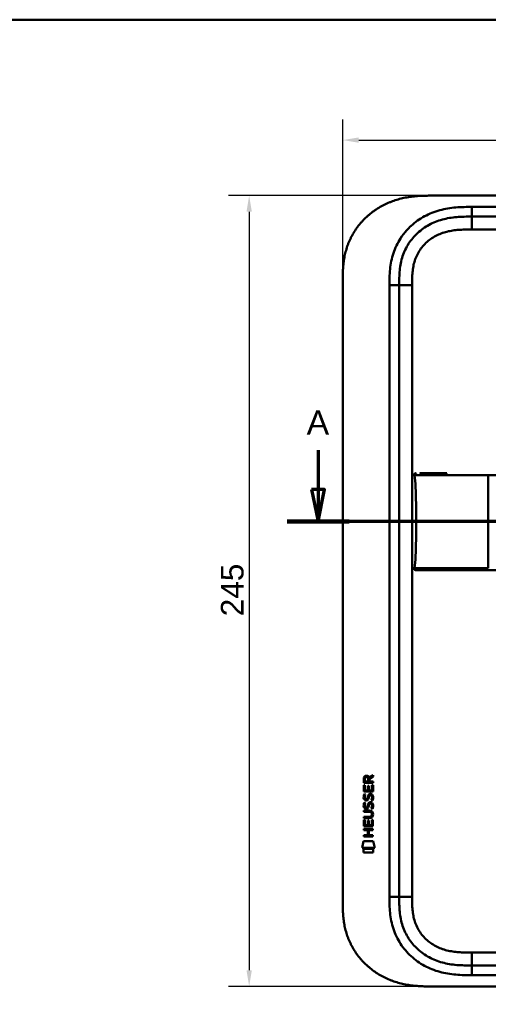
# Model space of a CAD drawing. Header units: millimetres. Extents: x 20 to 833, y 20 to 574.
# Tile 18 of 22: x 435 to 581, y 269 to 574. Entities that reach past the tile are written whole.
import ezdxf

# ---------------------------------------------------------------- set-up
doc = ezdxf.new("R2010")
doc.units = ezdxf.units.MM
doc.header["$LTSCALE"] = 2
for name, color, linetype, lineweight in [('Bemaßungen(DIN)', 7, 'Continuous', 25), ('Schnittansichtslinien(DIN)', 7, 'Continuous', 70), ('Sichtbare Kanten(DIN)', 7, 'Continuous', 50), ('Sichtbare tangentiale Kanten(DIN)', 7, 'Continuous', 50), ('Skizziergeometrie(DIN)', 7, 'Continuous', 50)]:
    doc.layers.add(name, color=color, linetype=linetype, lineweight=lineweight)
doc.styles.add('Aktuell-DINGroßer Text', font='arial.ttf')
doc.styles.add('STANDARD-DIN~0', font='arial.ttf')
doc.dimstyles.new('CAD-LAN', dxfattribs={"dimscale": 2, "dimtxt": 3.5, "dimasz": 2.5, "dimexe": 3.175, "dimexo": 0, "dimgap": 0.8, "dimtad": 1, "dimrnd": 1e-08, "dimtxsty": 'STANDARD-DIN~0', "dimcen": 0.09, "dimdle": 10, "dimclrd": 250, "dimclre": 250, "dimclrt": 250, "dimadec": 0, "dimazin": 2, "dimtfac": 1, "dimtmove": 0, "dimatfit": 3, "dimfxl": 1, "dimtolj": 1, "dimtzin": 0, "dimlwd": 25, "dimlwe": 25, "dimarcsym": 0})

# ---------------------------------------------------------------- blocks, each defined once
blk = doc.blocks.new('Ränder Standardrahmen')
at = {"layer": 'Skizziergeometrie(DIN)', "flags": 128}
blk.add_lwpolyline([(10, 10), (10, 287), (410, 287), (410, 10), (10, 10)], dxfattribs=at)
blk = doc.blocks.new('*D20')
at = {"layer": 'Bemaßungen(DIN)', "color": 250, "linetype": 'Continuous', "lineweight": 25, "true_color": 0x3f3f3f, "transparency": 16777216}
for p, q in [((562.47, 519.48), (500.12, 519.48)), ((506.47, 514.48), (506.47, 279.48)), ((562.47, 274.48), (500.12, 274.48))]:
    blk.add_line(p, q, dxfattribs=at)
at = {"layer": 'Bemaßungen(DIN)', "color": 250, "linetype": 'Continuous', "true_color": 0x3f3f3f, "transparency": 16777216}
for points in [[(505.64, 514.48), (507.3, 514.48), (506.47, 519.48)], [(505.64, 279.48), (507.3, 279.48), (506.47, 274.48)]]:
    blk.add_solid(points, dxfattribs=at)
at = {"layer": 'Defpoints', "color": 0, "linetype": 'Continuous', "transparency": 16777216}
for p in [(562.47, 519.48), (506.47, 274.48), (562.47, 274.48)]:
    blk.add_point(p, dxfattribs=at)
at = {"layer": 'Bemaßungen(DIN)', "color": 250, "linetype": 'Continuous', "lineweight": 25, "true_color": 0x3f3f3f, "transparency": 16777216, "insert": (497.72, 389.16), "char_height": 7, "attachment_point": 1, "rotation": 90, "style": 'STANDARD-DIN~0'}
blk.add_mtext('\\A1;245', dxfattribs=at)
blk = doc.blocks.new('*D21')
at = {"layer": 'Bemaßungen(DIN)', "color": 250, "linetype": 'Continuous', "lineweight": 25, "true_color": 0x3f3f3f, "transparency": 16777216}
for p, q in [((535.43, 492.7), (535.43, 543.05)), ((749.43, 492.7), (749.43, 543.05)), ((540.43, 536.7), (744.43, 536.7))]:
    blk.add_line(p, q, dxfattribs=at)
at = {"layer": 'Bemaßungen(DIN)', "color": 250, "linetype": 'Continuous', "true_color": 0x3f3f3f, "transparency": 16777216}
for points in [[(540.43, 537.53), (540.43, 535.87), (535.43, 536.7)], [(744.43, 537.53), (744.43, 535.87), (749.43, 536.7)]]:
    blk.add_solid(points, dxfattribs=at)
at = {"layer": 'Defpoints', "color": 0, "linetype": 'Continuous', "transparency": 16777216}
for p in [(749.43, 536.7), (535.43, 492.7), (749.43, 492.7)]:
    blk.add_point(p, dxfattribs=at)
at = {"layer": 'Bemaßungen(DIN)', "color": 250, "linetype": 'Continuous', "lineweight": 25, "true_color": 0x3f3f3f, "transparency": 16777216, "insert": (634.65, 545.33), "char_height": 7, "attachment_point": 1, "style": 'STANDARD-DIN~0'}
blk.add_mtext('\\A1;214', dxfattribs=at)
blk = doc.blocks.new('2DTransSchnitt0')
at = {"layer": 'Schnittansichtslinien(DIN)', "linetype": 'Continuous'}
for p, q in [((263.9, 220.33), (263.9, 214.24)), ((385.49, 220.33), (385.49, 214.24)), ((262.9, 214.24), (263.9, 209.24)), ((264.9, 214.24), (262.9, 214.24)), ((263.9, 214.24), (263.9, 209.24)), ((263.9, 209.24), (264.9, 214.24)), ((384.49, 214.24), (385.49, 209.24)), ((386.49, 214.24), (384.49, 214.24)), ((385.49, 214.24), (385.49, 209.24)), ((385.49, 209.24), (386.49, 214.24)), ((390.29, 209.24), (259.1, 209.24))]:
    blk.add_line(p, q, dxfattribs=at)
at = {"layer": 'Schnittansichtslinien(DIN)', "linetype": 'Continuous', "lineweight": 140}
for p, q in [((268.7, 209.24), (259.1, 209.24)), ((390.29, 209.24), (380.69, 209.24))]:
    blk.add_line(p, q, dxfattribs=at)
at = {"layer": 'Schnittansichtslinien(DIN)', "linetype": 'Continuous', "flags": 128}
for points in [[(262.9, 214.24), (263.9, 209.24), (264.9, 214.24), (262.9, 214.24)], [(384.49, 214.24), (385.49, 209.24), (386.49, 214.24), (384.49, 214.24)]]:
    blk.add_lwpolyline(points, dxfattribs=at)
at = {"layer": 'Schnittansichtslinien(DIN)'}
for points in [[(262.9, 214.24), (263.9, 209.24), (264.9, 214.24), (262.9, 214.24)], [(384.49, 214.24), (385.49, 209.24), (386.49, 214.24), (384.49, 214.24)]]:
    blk.add_solid(points, dxfattribs=at)
at = {"layer": 'Schnittansichtslinien(DIN)', "char_height": 3.73, "attachment_point": 7, "style": 'Aktuell-DINGroßer Text'}
for insert in [(262.14, 222.74), (383.74, 222.74)]:
    blk.add_mtext('A', dxfattribs=dict(at, insert=insert))

msp = doc.modelspace()

# ---------------------------------------------------------------- linework, layer by layer
at = {"layer": 'Sichtbare Kanten(DIN)'}
for p, q in [((721.394, 519.483), (562.471, 519.483)), ((720.394, 512.983), (575.471, 512.983)), ((535.432, 301.267), (535.432, 492.699)), ((552.932, 491.699), (552.932, 302.267)), ((541.966, 337.557), (541.969, 338.87)), ((542.317, 338.826), (542.316, 337.938)), ((543.334, 337.937), (543.335, 338.825)), ((543.631, 339.186), (544.827, 339.976)), ((544.826, 339.542), (543.684, 338.787)), ((543.684, 338.787), (543.684, 337.937)), ((544.827, 339.976), (544.826, 339.542)), ((541.964, 334.826), (541.966, 336.831)), ((544.825, 337.554), (541.966, 337.557)), ((541.966, 336.831), (542.314, 336.83)), ((542.314, 336.83), (542.313, 335.203)), ((542.316, 337.938), (543.334, 337.937)), ((543.207, 335.202), (543.209, 336.649)), ((543.209, 336.649), (543.557, 336.649)), ((543.557, 336.649), (543.556, 335.202)), ((543.684, 337.937), (544.825, 337.936)), ((544.475, 335.201), (544.476, 336.848)), ((544.476, 336.848), (544.824, 336.848)), ((544.824, 336.848), (544.823, 334.824)), ((544.825, 337.936), (544.825, 337.554)), ((544.823, 334.824), (541.964, 334.826)), ((542.136, 334.053), (542.475, 333.952)), ((542.313, 335.203), (543.207, 335.202)), ((542.332, 332.721), (542.34, 332.704)), ((543.016, 332.623), (543.027, 332.64)), ((543.556, 335.202), (544.475, 335.201)), ((544.064, 333.749), (544.053, 333.749)), ((542.134, 331.506), (542.473, 331.406)), ((542.33, 330.174), (542.338, 330.157)), ((543.014, 330.077), (543.025, 330.094)), ((544.062, 331.203), (544.051, 331.203)), ((541.958, 327.041), (543.628, 327.04)), ((541.958, 326.664), (541.958, 327.041)), ((543.603, 326.663), (541.958, 326.664)), ((541.959, 328.976), (543.605, 328.975)), ((541.959, 328.599), (541.959, 328.976)), ((543.629, 328.598), (541.959, 328.599)), ((544.509, 327.812), (544.509, 327.822)), ((541.956, 324.089), (541.957, 326.093)), ((544.814, 324.086), (541.956, 324.089)), ((541.957, 326.093), (542.306, 326.093)), ((542.306, 326.093), (542.304, 324.466)), ((542.304, 324.466), (543.199, 324.465)), ((543.199, 324.465), (543.2, 325.912)), ((543.2, 325.912), (543.549, 325.911)), ((543.549, 325.911), (543.547, 324.465)), ((543.547, 324.465), (544.466, 324.464)), ((544.466, 324.464), (544.467, 326.111)), ((544.467, 326.111), (544.816, 326.111)), ((544.816, 326.111), (544.814, 324.086)), ((541.952, 320.984), (541.952, 321.361)), ((541.952, 321.361), (543.195, 321.36)), ((544.81, 320.981), (541.952, 320.984)), ((541.953, 322.918), (541.954, 323.295)), ((543.196, 322.917), (541.953, 322.918)), ((541.954, 323.295), (544.812, 323.293)), ((543.195, 321.36), (543.196, 322.917)), ((543.553, 322.917), (543.552, 321.359)), ((543.552, 321.359), (544.811, 321.358)), ((544.812, 322.916), (543.553, 322.917)), ((544.811, 321.358), (544.81, 320.981)), ((544.812, 323.293), (544.812, 322.916)), ((541.421, 317.406), (541.88, 319.539)), ((545.336, 317.403), (541.421, 317.406)), ((541.88, 319.539), (544.886, 319.537)), ((544.886, 319.537), (545.336, 317.403)), ((541.879, 315.979), (541.88, 317.121)), ((544.876, 315.976), (541.879, 315.979)), ((541.88, 317.121), (544.877, 317.118)), ((544.877, 317.118), (544.876, 315.976)), ((575.471, 280.983), (720.394, 280.983)), ((562.471, 274.483), (721.394, 274.483))]:
    msp.add_line(p, q, dxfattribs=at)
for centre, major_axis, ratio, start_param, end_param in [((543.496, 338.053), (-0.976, 1.274), 0.5180415, 5.9043613, 6.8771057), ((542.103, 337.973), (1.242, 1.64), 0.5994938, 5.878165, 6.7089725), ((543.598, 335.832), (1.103, 3.296), 0.2312948, 2.8124619, 2.8734213), ((543.078, 333.515), (0.574, 1.004), 0.5438409, 2.7534304, 3.2137241), ((542.958, 332.648), (0.098, 0.139), 0.3641716, 4.4844927, 4.7925708), ((543.405, 332.063), (0.839, 1.642), 0.4591024, 5.9761877, 6.4975755), ((543.682, 333.532), (1.192, 3.54), 0.2215161, 2.8263053, 2.8854462), ((543.083, 330.977), (0.583, 1.012), 0.541605, 2.7569093, 3.2147406), ((542.956, 330.101), (0.098, 0.139), 0.3641716, 4.4844927, 4.7925708), ((543.404, 329.518), (0.838, 1.64), 0.4594521, 5.9760112, 6.497704), ((539.788, 331.345), (4.808, -4.323), 0.3742014, 5.888113, 6.6064523), ((539.784, 324.301), (4.814, 4.313), 0.3742661, 5.9599282, 6.6783921), ((521.076, 347.649), (23.266, -20.361), 0.1371339, 6.127502, 6.402435)]:
    msp.add_ellipse(centre, major_axis=major_axis, ratio=ratio, start_param=start_param, end_param=end_param, dxfattribs=at)
for points, knots in [([(562.471, 519.483), (561.885, 519.481), (560.707, 519.467), (559.218, 519.404), (557.72, 519.289), (556.517, 519.151), (555.013, 518.909), (553.812, 518.657), (552.322, 518.262), (551.143, 517.881), (549.692, 517.32), (548.554, 516.804), (547.169, 516.075), (546.095, 515.427), (544.802, 514.537), (543.813, 513.765), (542.639, 512.729), (541.754, 511.846), (540.721, 510.681), (539.958, 509.704), (539.086, 508.435), (538.457, 507.383), (537.758, 506.033), (537.271, 504.927), (536.75, 503.523), (536.405, 502.384), (536.056, 500.95), (535.842, 499.798), (535.646, 498.359), (535.543, 497.21), (535.466, 495.784), (535.433, 494.37), (535.432, 493.253), (535.432, 492.699)], [0.00000689, 0.00000689, 0.00000689, 0.00000689, 0.0407043, 0.08140172, 0.10175042, 0.14244784, 0.16279654, 0.20349396, 0.22384266, 0.26454008, 0.28488878, 0.3255862, 0.3459349, 0.38663232, 0.40698102, 0.44767844, 0.46802714, 0.50872456, 0.52907326, 0.56977068, 0.59011938, 0.6308168, 0.6511655, 0.69186291, 0.71221162, 0.75290903, 0.77325774, 0.81395515, 0.83430386, 0.87500127, 0.89534998, 0.93604739, 0.97674481, 0.97674481, 0.97674481, 0.97674481]), ([(575.471, 512.983), (574.665, 512.983), (573.069, 512.982), (570.732, 512.875), (568.467, 512.598), (565.549, 511.961), (562.115, 510.598), (558.531, 508.056), (555.701, 504.713), (554.142, 501.435), (553.394, 498.606), (553.064, 496.389), (552.934, 494.082), (552.932, 492.499), (552.932, 491.699)], [59.6158828, 59.6158828, 59.6158828, 59.6158828, 59.8593849, 60.1028861, 60.3463874, 60.5898887, 61.0768912, 61.5638938, 62.0508963, 62.5378989, 62.7814001, 63.0249014, 63.2684027, 63.5119054, 63.5119054, 63.5119054, 63.5119054]), ([(557.66, 432.86), (557.644, 432.963), (557.625, 433.067), (557.64, 433.197), (557.645, 433.223), (557.659, 433.269), (557.668, 433.289), (557.689, 433.325), (557.702, 433.342), (557.73, 433.373), (557.747, 433.386), (557.799, 433.421), (557.839, 433.437), (557.92, 433.458), (557.962, 433.463), (558.022, 433.468), (558.041, 433.469), (558.074, 433.47), (558.088, 433.47), (558.107, 433.471), (558.112, 433.471), (558.121, 433.471), (558.126, 433.471), (558.133, 433.471), (558.136, 433.471), (558.148, 433.471), (558.152, 433.471), (558.161, 433.471), (558.163, 433.471), (558.169, 433.471), (558.171, 433.471), (558.174, 433.471), (558.175, 433.471), (558.176, 433.471), (558.176, 433.471), (558.177, 433.471), (558.177, 433.471), (558.177, 433.471), (558.177, 433.471), (558.177, 433.471)], [0, 0, 0, 0, 0.0311277, 0.0311277, 0.03911556, 0.03911556, 0.04551701, 0.04551701, 0.05176502, 0.05176502, 0.05801202, 0.05801202, 0.07063282, 0.07063282, 0.08310355, 0.08310355, 0.08876398, 0.08876398, 0.09302208, 0.09302208, 0.0945824, 0.0945824, 0.09615429, 0.09615429, 0.09772199, 0.09772199, 0.10409523, 0.10409523, 0.11652864, 0.11652864, 0.13514677, 0.13514677, 0.13863752, 0.13863752, 0.14018957, 0.14018957, 0.14028665, 0.14028665, 0.14033603, 0.14033603, 0.14033603, 0.14033603]), ([(558.067, 433.47), (558.094, 433.471), (558.12, 433.472), (558.167, 433.472), (558.188, 433.472), (558.214, 433.472), (558.22, 433.472), (558.226, 433.472), (558.226, 433.472), (558.227, 433.472), (558.227, 433.472), (558.227, 433.472)], [0.159826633, 0.159826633, 0.159826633, 0.159826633, 0.167747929, 0.167747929, 0.174016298, 0.174016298, 0.175896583, 0.175896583, 0.175984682, 0.175984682, 0.176039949, 0.176039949, 0.176039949, 0.176039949]), ([(558.162, 433.471), (558.166, 433.471), (558.17, 433.471), (558.187, 433.471), (558.201, 433.471), (558.215, 433.471), (558.215, 433.471), (558.215, 433.471), (558.215, 433.471), (558.216, 433.471), (558.216, 433.471), (558.216, 433.471)], [0.1063680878, 0.1063680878, 0.1063680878, 0.1063680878, 0.1076624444, 0.1076624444, 0.1118780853, 0.1118780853, 0.1119328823, 0.1119328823, 0.111953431, 0.111953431, 0.1119649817, 0.1119649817, 0.1119649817, 0.1119649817]), ([(558.169, 433.471), (558.175, 433.471), (558.181, 433.471), (558.191, 433.471), (558.193, 433.471), (558.199, 433.471), (558.201, 433.471), (558.205, 433.471), (558.207, 433.471), (558.208, 433.471), (558.208, 433.471), (558.209, 433.471), (558.209, 433.471), (558.209, 433.471), (558.209, 433.471), (558.209, 433.471)], [0.0954974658, 0.0954974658, 0.0954974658, 0.0954974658, 0.0980683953, 0.0980683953, 0.0989366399, 0.0989366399, 0.0997885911, 0.0997885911, 0.1001419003, 0.1001419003, 0.1002300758, 0.1002300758, 0.1002741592, 0.1002741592, 0.1002851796, 0.1002851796, 0.1002851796, 0.1002851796]), ([(559.35, 433.471), (559.35, 433.471), (559.35, 433.471), (559.35, 433.471), (559.35, 433.471), (559.35, 433.471), (559.35, 433.471), (559.351, 433.471), (559.351, 433.471), (559.352, 433.471), (559.353, 433.471), (559.356, 433.471), (559.358, 433.471), (559.377, 433.471), (559.396, 433.471), (559.439, 433.471), (559.464, 433.471), (559.559, 433.471), (559.631, 433.471), (559.807, 433.471), (559.914, 433.471), (560.065, 433.471), (560.104, 433.471), (560.241, 433.471), (560.343, 433.471), (560.49, 433.471), (560.531, 433.471), (560.588, 433.471), (560.603, 433.471), (560.619, 433.471), (560.62, 433.471), (560.62, 433.471), (560.62, 433.471), (560.62, 433.471)], [0, 0, 0, 0, 0.00002838, 0.00002838, 0.00008514, 0.00008514, 0.00019867, 0.00019867, 0.00065277, 0.00065277, 0.00156097, 0.00156097, 0.00328513, 0.00328513, 0.02167639, 0.02167639, 0.04619826, 0.04619826, 0.11159781, 0.11159781, 0.19880871, 0.19880871, 0.22787204, 0.22787204, 0.30054296, 0.30054296, 0.32778981, 0.32778981, 0.33800712, 0.33800712, 0.33824659, 0.33824659, 0.33826078, 0.33826078, 0.33826078, 0.33826078]), ([(560.62, 433.471), (561.135, 433.471), (561.594, 433.471), (562.164, 433.471), (562.164, 433.471), (562.164, 433.471), (562.164, 433.471), (562.164, 433.471), (562.165, 433.471), (562.165, 433.471), (562.166, 433.471), (562.183, 433.471), (562.199, 433.471), (562.236, 433.471), (562.257, 433.471), (562.336, 433.471), (562.393, 433.471), (562.607, 433.471), (562.768, 433.471), (562.987, 433.471), (563.043, 433.471), (564.23, 433.471), (565.582, 433.471), (567.225, 433.471), (567.405, 433.471), (567.621, 433.471), (567.655, 433.471), (567.692, 433.471), (567.696, 433.471), (567.699, 433.471), (567.699, 433.471), (567.7, 433.471), (567.7, 433.471), (567.7, 433.471), (567.7, 433.471), (567.7, 433.471), (567.7, 433.471), (567.7, 433.471)], [0, 0, 0, 0, 0.2888434, 0.2888434, 0.2888555, 0.2888555, 0.2889037, 0.2889037, 0.2890003, 0.2890003, 0.2893864, 0.2893864, 0.2972061, 0.2972061, 0.3076323, 0.3076323, 0.3354365, 0.3354365, 0.409599, 0.409599, 0.4343137, 0.4343137, 0.9352187, 0.9352187, 0.9962242, 0.9962242, 1.0076608, 1.0076608, 1.008733, 1.008733, 1.0088295, 1.0088295, 1.0088778, 1.0088778, 1.0089019, 1.0089019, 1.008914, 1.008914, 1.008914, 1.008914]), ([(558.198, 418.471), (558.198, 422.308), (558.154, 426.122), (558.004, 429.071), (557.927, 430.572), (557.82, 431.854), (557.664, 432.86)], [0, 0, 0, 0, 0.30889062, 0.30889062, 0.30889062, 0.46621578, 0.46621578, 0.46621578, 0.46621578]), ([(558.198, 418.471), (558.198, 414.634), (558.154, 410.82), (558.004, 407.871), (557.927, 406.369), (557.82, 405.088), (557.664, 404.081)], [0, 0, 0, 0, 0.30888536, 0.30888536, 0.30888536, 0.4662495, 0.4662495, 0.4662495, 0.4662495]), ([(558.177, 403.47), (558.177, 403.47), (558.177, 403.47), (558.176, 403.47), (558.176, 403.47), (558.176, 403.47), (558.175, 403.47), (558.175, 403.47), (558.174, 403.47), (558.171, 403.47), (558.169, 403.47), (558.164, 403.47), (558.163, 403.47), (558.157, 403.47), (558.154, 403.47), (558.142, 403.47), (558.138, 403.47), (558.131, 403.47), (558.129, 403.47), (558.123, 403.47), (558.12, 403.47), (558.11, 403.47), (558.102, 403.471), (558.079, 403.471), (558.064, 403.471), (557.987, 403.475), (557.925, 403.481), (557.836, 403.506), (557.807, 403.518), (557.753, 403.549), (557.728, 403.569), (557.688, 403.616), (557.672, 403.643), (557.649, 403.701), (557.642, 403.731), (557.634, 403.792), (557.633, 403.823), (557.635, 403.93), (557.648, 404.005), (557.66, 404.081)], [0, 0, 0, 0, 0.00028677, 0.00028677, 0.00085963, 0.00085963, 0.00200522, 0.00200522, 0.00429634, 0.00429634, 0.02262582, 0.02262582, 0.03179275, 0.03179275, 0.04109082, 0.04109082, 0.04341208, 0.04341208, 0.04456569, 0.04456569, 0.0457191, 0.0457191, 0.04803012, 0.04803012, 0.05262125, 0.05262125, 0.07113734, 0.07113734, 0.08037876, 0.08037876, 0.08967939, 0.08967939, 0.09896721, 0.09896721, 0.10819297, 0.10819297, 0.11738064, 0.11738064, 0.14030942, 0.14030942, 0.14030942, 0.14030942]), ([(558.215, 403.47), (558.215, 403.47), (558.215, 403.47), (558.213, 403.47), (558.21, 403.47), (558.204, 403.47), (558.201, 403.47), (558.191, 403.47), (558.185, 403.47), (558.173, 403.47), (558.167, 403.47), (558.162, 403.47)], [0, 0, 0, 0, 0.0000178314, 0.0000178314, 0.0007794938, 0.0007794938, 0.001825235, 0.001825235, 0.0037615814, 0.0037615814, 0.0056120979, 0.0056120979, 0.0056120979, 0.0056120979]), ([(558.227, 403.47), (558.227, 403.47), (558.227, 403.47), (558.227, 403.47), (558.227, 403.471), (558.228, 403.471), (558.227, 403.47), (558.227, 403.468), (558.226, 403.47), (558.226, 403.471), (558.225, 403.472), (558.225, 403.47), (558.224, 403.47), (558.224, 403.47), (558.223, 403.471), (558.222, 403.471), (558.221, 403.471), (558.221, 403.47), (558.221, 403.47), (558.22, 403.47), (558.22, 403.47), (558.219, 403.47), (558.218, 403.47), (558.217, 403.47), (558.216, 403.47), (558.215, 403.47), (558.214, 403.47), (558.213, 403.47), (558.212, 403.47), (558.211, 403.47), (558.21, 403.47), (558.209, 403.47), (558.207, 403.47), (558.206, 403.47), (558.205, 403.47), (558.204, 403.47), (558.203, 403.47), (558.202, 403.47), (558.2, 403.47), (558.199, 403.47), (558.198, 403.47), (558.197, 403.47), (558.195, 403.47), (558.194, 403.47), (558.193, 403.47), (558.192, 403.47), (558.19, 403.47), (558.189, 403.47), (558.188, 403.47), (558.187, 403.47), (558.185, 403.47), (558.184, 403.47), (558.183, 403.47), (558.181, 403.47), (558.18, 403.47), (558.165, 403.47), (558.165, 403.47), (559.015, 403.47), (559.607, 403.47), (560.655, 403.47), (562.165, 403.47), (563.182, 403.47), (564.396, 403.47), (565.759, 403.47)], [0, 0, 0, 0, 0.0025183, 0.0025183, 0.0025183, 0.0949441, 0.0949441, 0.0949441, 0.1873699, 0.1873699, 0.1873699, 0.2797957, 0.2797957, 0.2797957, 0.3722215, 0.3722215, 0.3722215, 0.4184344, 0.4184344, 0.4184344, 0.4646473, 0.4646473, 0.4646473, 0.5570732, 0.5570732, 0.5570732, 0.649499, 0.649499, 0.649499, 0.7419248, 0.7419248, 0.7419248, 0.8343506, 0.8343506, 0.8343506, 0.9267764, 0.9267764, 0.9267764, 1.0192022, 1.0192022, 1.0192022, 1.111628, 1.111628, 1.111628, 1.2040539, 1.2040539, 1.2040539, 1.2964797, 1.2964797, 1.2964797, 1.3889055, 1.3889055, 1.3889055, 1.4813313, 1.4813313, 1.4813313, 2.5715522, 2.5715522, 2.5715522, 3.3314242, 3.3314242, 3.3314242, 3.8432409, 3.8432409, 3.8432409, 3.8432409]), ([(558.209, 403.47), (558.209, 403.47), (558.209, 403.47), (558.209, 403.47), (558.208, 403.47), (558.208, 403.47), (558.208, 403.47), (558.207, 403.47), (558.206, 403.47), (558.201, 403.47), (558.197, 403.47), (558.186, 403.47), (558.179, 403.47), (558.172, 403.47), (558.171, 403.47), (558.169, 403.47)], [0, 0, 0, 0, 0.0000222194, 0.0000222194, 0.0000666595, 0.0000666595, 0.0001555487, 0.0001555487, 0.000333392, 0.000333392, 0.0016342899, 0.0016342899, 0.0041648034, 0.0041648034, 0.0047801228, 0.0047801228, 0.0047801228, 0.0047801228]), ([(558.202, 403.47), (558.202, 403.47), (558.202, 403.47), (558.202, 403.47), (558.201, 403.47), (558.201, 403.47), (558.2, 403.47), (558.199, 403.47), (558.198, 403.47), (558.195, 403.47), (558.194, 403.47), (558.191, 403.47), (558.189, 403.47), (558.185, 403.47), (558.183, 403.47), (558.18, 403.47), (558.178, 403.47), (558.177, 403.47)], [0, 0, 0, 0, 0.0000111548, 0.0000111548, 0.0000825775, 0.0000825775, 0.0002255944, 0.0002255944, 0.0005124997, 0.0005124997, 0.0010879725, 0.0010879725, 0.0016605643, 0.0016605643, 0.002791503, 0.002791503, 0.0035732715, 0.0035732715, 0.0035732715, 0.0035732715]), ([(567.7, 403.47), (567.7, 403.47), (567.7, 403.47), (567.696, 403.47), (567.692, 403.47), (567.679, 403.47), (567.671, 403.47), (567.641, 403.47), (567.62, 403.47), (567.543, 403.47), (567.486, 403.47), (567.131, 403.47), (566.837, 403.47), (566.355, 403.47), (566.165, 403.47), (565.915, 403.47), (565.853, 403.47), (565.782, 403.47), (565.772, 403.47), (565.759, 403.47), (565.755, 403.47), (565.751, 403.47), (565.751, 403.47), (565.751, 403.47)], [0, 0, 0, 0, 0.00002188, 0.00002188, 0.00142245, 0.00142245, 0.00422358, 0.00422358, 0.01131397, 0.01131397, 0.03022194, 0.03022194, 0.13111359, 0.13111359, 0.19835644, 0.19835644, 0.22076612, 0.22076612, 0.22426754, 0.22426754, 0.22566811, 0.22566811, 0.22568999, 0.22568999, 0.22568999, 0.22568999]), ([(567.704, 403.47), (568.133, 403.47), (568.574, 403.47), (569.024, 403.47), (571.555, 403.47), (574.296, 403.47), (577.037, 403.47), (579.286, 403.47), (581.557, 403.47), (583.827, 403.47), (593.931, 403.47), (604.08, 403.47), (614.203, 403.47), (631.111, 403.47), (648.037, 403.47), (664.95, 403.47), (673.406, 403.47), (681.866, 403.47), (690.323, 403.47), (694.552, 403.47), (698.779, 403.47), (703.009, 403.47), (705.673, 403.47), (708.35, 403.47), (710.996, 403.47), (712.551, 403.47), (714.084, 403.47), (715.631, 403.47), (715.993, 403.47), (716.35, 403.47), (716.723, 403.47)], [4.0756553, 4.0756553, 4.0756553, 4.0756553, 4.2235005, 4.2235005, 4.2235005, 5.0551855, 5.0551855, 5.0551855, 5.7376751, 5.7376751, 5.7376751, 8.7756456, 8.7756456, 8.7756456, 13.8502555, 13.8502555, 13.8502555, 16.3875605, 16.3875605, 16.3875605, 17.6562129, 17.6562129, 17.6562129, 18.4553381, 18.4553381, 18.4553381, 18.9248654, 18.9248654, 18.9248654, 19.0347624, 19.0347624, 19.0347624, 19.0347624]), ([(544.509, 327.822), (544.509, 327.869), (544.506, 327.916), (544.49, 328.051), (544.468, 328.139), (544.393, 328.289), (544.347, 328.351), (544.227, 328.456), (544.156, 328.497), (543.939, 328.58), (543.78, 328.597), (543.629, 328.598)], [0, 0, 0, 0, 0.01400423, 0.01400423, 0.0408947, 0.0408947, 0.06439039, 0.06439039, 0.08887549, 0.08887549, 0.13413559, 0.13413559, 0.13413559, 0.13413559]), ([(552.932, 302.267), (552.932, 301.467), (552.934, 299.883), (553.064, 297.577), (553.394, 295.36), (554.142, 292.532), (555.701, 289.253), (558.531, 285.91), (562.115, 283.368), (565.549, 282.005), (568.467, 281.368), (570.732, 281.091), (573.069, 280.984), (574.665, 280.983), (575.471, 280.983)], [0, 0, 0, 0, 0.2435013, 0.4870027, 0.730504, 0.9740054, 1.4610081, 1.9480107, 2.4350134, 2.9220161, 3.1655175, 3.4090188, 3.6525201, 3.8960223, 3.8960223, 3.8960223, 3.8960223]), ([(535.432, 301.267), (535.432, 300.713), (535.433, 299.597), (535.466, 298.182), (535.543, 296.756), (535.646, 295.608), (535.842, 294.168), (536.056, 293.016), (536.405, 291.582), (536.75, 290.444), (537.271, 289.039), (537.758, 287.933), (538.457, 286.583), (539.086, 285.532), (539.958, 284.262), (540.721, 283.285), (541.754, 282.121), (542.639, 281.238), (543.813, 280.201), (544.802, 279.429), (546.095, 278.539), (547.169, 277.891), (548.554, 277.162), (549.692, 276.646), (551.143, 276.086), (552.322, 275.704), (553.812, 275.31), (555.013, 275.057), (556.517, 274.816), (557.72, 274.677), (559.218, 274.562), (560.707, 274.499), (561.885, 274.485), (562.471, 274.483)], [0.02325842, 0.02325842, 0.02325842, 0.02325842, 0.06395557, 0.10465272, 0.12500129, 0.16569844, 0.18604701, 0.22674416, 0.24709273, 0.28778988, 0.30813845, 0.3488356, 0.36918417, 0.40988132, 0.43022989, 0.47092704, 0.49127561, 0.53197276, 0.55232133, 0.59301848, 0.61336705, 0.6540642, 0.67441277, 0.71510992, 0.73545849, 0.77615564, 0.79650421, 0.83720136, 0.85754993, 0.89824708, 0.91859565, 0.9592928, 0.99998994, 0.99998994, 0.99998994, 0.99998994])]:
    msp.add_open_spline(points, degree=3, knots=knots, dxfattribs=at)
msp.add_rational_spline([(557.664, 404.081), (557.664, 404.081), (557.663, 404.081), (557.663, 404.081), (557.661, 404.081), (557.66, 404.081), (557.66, 404.081)], [1, 1, 1, 1, 1.08010035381, 1.12345159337, 1.13005371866], degree=3, knots=[0, 0, 0, 0, 0.00567203, 0.00567203, 0.00567203, 0.11634103, 0.11634103, 0.11634103, 0.11634103], dxfattribs=at)
for points in [[(558.224, 403.47), (558.202, 403.47), (558.18, 403.47), (558.158, 403.47)], [(558.228, 403.47), (558.226, 403.47), (558.225, 403.47), (558.224, 403.47)], [(558.228, 403.47), (558.228, 403.47), (558.228, 403.47), (558.227, 403.47)], [(541.969, 338.87), (541.983, 339.312), (542.215, 339.774), (542.828, 339.773)], [(543.335, 338.825), (543.335, 339.098), (543.248, 339.424), (542.832, 339.424)], [(542.012, 332.574), (541.922, 332.815), (541.893, 333.048), (541.935, 333.376)], [(541.935, 333.376), (541.953, 333.516), (541.994, 333.722), (542.065, 333.896)], [(542.572, 332.113), (542.348, 332.146), (542.119, 332.292), (542.012, 332.574)], [(542.065, 333.896), (542.084, 333.945), (542.136, 334.052), (542.136, 334.053)], [(542.32, 333.488), (542.256, 333.235), (542.249, 333.011), (542.308, 332.795)], [(542.475, 333.952), (542.475, 333.952), (542.355, 333.626), (542.32, 333.488)], [(542.544, 332.491), (542.691, 332.431), (542.88, 332.467), (542.985, 332.581)], [(543.027, 332.64), (543.096, 332.75), (543.153, 332.913), (543.208, 333.158)], [(543.208, 333.158), (543.292, 333.526), (543.394, 333.737), (543.535, 333.905)], [(543.547, 333.008), (543.493, 332.768), (543.43, 332.603), (543.354, 332.465)], [(543.535, 333.905), (543.628, 334.015), (543.758, 334.088), (543.938, 334.112)], [(543.596, 333.207), (543.588, 333.176), (543.548, 333.01), (543.547, 333.008)], [(543.782, 333.632), (543.711, 333.543), (543.65, 333.405), (543.596, 333.207)], [(544.053, 333.749), (543.931, 333.75), (543.856, 333.717), (543.782, 333.632)], [(543.938, 334.112), (544.225, 334.15), (544.508, 334.05), (544.702, 333.733)], [(544.257, 332.167), (544.257, 332.167), (544.411, 332.421), (544.47, 332.705)], [(544.47, 332.705), (544.539, 333.039), (544.539, 333.315), (544.433, 333.512)], [(544.85, 332.798), (544.82, 332.467), (544.662, 332.138), (544.625, 332.08)], [(544.702, 333.733), (544.812, 333.553), (544.865, 333.334), (544.865, 333.064)], [(544.865, 333.064), (544.865, 332.979), (544.858, 332.893), (544.85, 332.798)], [(542.01, 330.028), (541.92, 330.268), (541.891, 330.502), (541.933, 330.83)], [(541.933, 330.83), (541.951, 330.969), (541.992, 331.176), (542.063, 331.349)], [(542.57, 329.567), (542.346, 329.6), (542.117, 329.745), (542.01, 330.028)], [(542.063, 331.349), (542.082, 331.399), (542.134, 331.506), (542.134, 331.506)], [(542.318, 330.941), (542.254, 330.689), (542.247, 330.464), (542.306, 330.248)], [(542.473, 331.406), (542.473, 331.406), (542.353, 331.079), (542.318, 330.941)], [(542.542, 329.944), (542.689, 329.884), (542.878, 329.92), (542.983, 330.035)], [(542.724, 329.554), (542.624, 329.555), (542.603, 329.562), (542.57, 329.567)], [(542.726, 332.101), (542.626, 332.102), (542.605, 332.109), (542.572, 332.113)], [(543.352, 329.919), (543.237, 329.709), (543.042, 329.55), (542.724, 329.554)], [(543.354, 332.465), (543.239, 332.255), (543.044, 332.097), (542.726, 332.101)], [(543.025, 330.094), (543.094, 330.203), (543.151, 330.367), (543.206, 330.612)], [(543.206, 330.612), (543.29, 330.98), (543.392, 331.191), (543.533, 331.358)], [(543.545, 330.461), (543.49, 330.221), (543.428, 330.057), (543.352, 329.919)], [(543.533, 331.358), (543.626, 331.469), (543.756, 331.541), (543.936, 331.565)], [(543.594, 330.66), (543.586, 330.63), (543.546, 330.464), (543.545, 330.461)], [(543.78, 331.085), (543.709, 330.996), (543.648, 330.858), (543.594, 330.66)], [(544.051, 331.203), (543.929, 331.203), (543.854, 331.17), (543.78, 331.085)], [(543.936, 331.565), (544.223, 331.603), (544.506, 331.503), (544.7, 331.187)], [(544.255, 329.62), (544.255, 329.62), (544.409, 329.874), (544.468, 330.159)], [(544.623, 329.533), (544.603, 329.538), (544.255, 329.62), (544.255, 329.62)], [(544.625, 332.08), (544.605, 332.085), (544.257, 332.167), (544.257, 332.167)], [(544.468, 330.159), (544.537, 330.492), (544.537, 330.768), (544.431, 330.965)], [(544.848, 330.252), (544.818, 329.921), (544.66, 329.591), (544.623, 329.533)], [(544.7, 331.187), (544.81, 331.006), (544.863, 330.787), (544.863, 330.517)], [(544.863, 330.517), (544.863, 330.432), (544.856, 330.347), (544.848, 330.252)]]:
    msp.add_open_spline(points, degree=3, dxfattribs=at)
at = {"layer": 'Sichtbare tangentiale Kanten(DIN)'}
for p, q in [((575.471, 515.983), (720.394, 515.983)), ((575.471, 512.983), (575.471, 515.983)), ((575.471, 508.983), (575.471, 512.983)), ((720.394, 508.983), (575.471, 508.983)), ((549.932, 302.267), (549.932, 491.699)), ((552.932, 491.699), (549.932, 491.699)), ((556.932, 491.699), (552.932, 491.699)), ((556.932, 491.699), (556.932, 302.267)), ((708, 418.471), (580.527, 418.471)), ((549.932, 302.267), (552.932, 302.267)), ((556.932, 302.267), (552.932, 302.267)), ((575.47, 284.983), (720.394, 284.983)), ((575.47, 284.983), (575.47, 280.983)), ((575.471, 280.983), (575.471, 277.983)), ((720.394, 277.983), (575.471, 277.983))]:
    msp.add_line(p, q, dxfattribs=at)
for points, knots in [([(555.244, 508.733), (555.683, 509.222), (557.344, 510.902), (560.677, 513.265), (564.656, 514.839), (567.972, 515.561), (570.494, 515.868), (573.018, 515.982), (574.665, 515.983), (575.471, 515.983)], [61.3761038, 61.3761038, 61.3761038, 61.3761038, 61.5638941, 62.0508967, 62.5378992, 62.7814005, 63.0249017, 63.268403, 63.5119057, 63.5119057, 63.5119057, 63.5119057]), ([(549.932, 491.699), (549.932, 492.499), (549.933, 494.145), (550.074, 496.679), (550.448, 499.202), (551.315, 502.492), (552.869, 505.764), (554.546, 507.954), (555.244, 508.733)], [59.6158822, 59.6158822, 59.6158822, 59.6158822, 59.8593852, 60.1028865, 60.3463878, 60.589889, 61.0768916, 61.3761038, 61.3761038, 61.3761038, 61.3761038]), ([(575.471, 508.983), (575.307, 508.983), (575.143, 508.983), (574.98, 508.983), (574.537, 508.983), (574.095, 508.981), (573.652, 508.974), (573.5, 508.972), (573.347, 508.969), (573.195, 508.966), (573.119, 508.964), (573.043, 508.962), (572.967, 508.96), (572.89, 508.958), (572.814, 508.956), (572.735, 508.953), (572.425, 508.943), (572.13, 508.93), (571.825, 508.913), (571.818, 508.912), (571.81, 508.912), (571.803, 508.911), (571.185, 508.875), (570.597, 508.824), (570.004, 508.748), (569.995, 508.747), (569.986, 508.745), (569.977, 508.744), (569.376, 508.667), (568.784, 508.566), (568.195, 508.435), (568.189, 508.433), (568.184, 508.432), (568.179, 508.431), (567.579, 508.297), (566.983, 508.131), (566.403, 507.933), (566.4, 507.931), (566.397, 507.93), (566.393, 507.929), (565.807, 507.728), (565.226, 507.489), (564.667, 507.217), (564.108, 506.944), (563.563, 506.634), (563.043, 506.289), (562.523, 505.945), (562.025, 505.564), (561.558, 505.152), (561.087, 504.737), (560.643, 504.286), (560.237, 503.809), (559.832, 503.335), (559.459, 502.827), (559.128, 502.299), (558.799, 501.774), (558.506, 501.22), (558.256, 500.656), (558.009, 500.096), (557.8, 499.513), (557.63, 498.925), (557.629, 498.921), (557.628, 498.917), (557.627, 498.912), (557.461, 498.334), (557.332, 497.747), (557.234, 497.153), (557.232, 497.145), (557.231, 497.136), (557.229, 497.127), (557.133, 496.538), (557.067, 495.949), (557.021, 495.332), (557.021, 495.324), (557.02, 495.317), (557.02, 495.309), (556.998, 495.005), (556.982, 494.711), (556.969, 494.409), (556.957, 494.099), (556.948, 493.79), (556.943, 493.483), (556.932, 492.886), (556.932, 492.292), (556.932, 491.699)], [0, 0, 0, 0, 0.0490861, 0.0490861, 0.0490861, 0.1818558, 0.1818558, 0.1818558, 0.2275663, 0.2275663, 0.2275663, 0.2504221, 0.2504221, 0.2504221, 0.2732779, 0.2732779, 0.2732779, 0.3625385, 0.3625385, 0.3625385, 0.364701, 0.364701, 0.364701, 0.5447622, 0.5447622, 0.5447622, 0.5475767, 0.5475767, 0.5475767, 0.7297298, 0.7297298, 0.7297298, 0.7313799, 0.7313799, 0.7313799, 0.9165087, 0.9165087, 0.9165087, 0.9175934, 0.9175934, 0.9175934, 1.1050048, 1.1050048, 1.1050048, 1.2924795, 1.2924795, 1.2924795, 1.479975, 1.479975, 1.479975, 1.6686942, 1.6686942, 1.6686942, 1.8566744, 1.8566744, 1.8566744, 2.0435423, 2.0435423, 2.0435423, 2.2286346, 2.2286346, 2.2286346, 2.2299611, 2.2299611, 2.2299611, 2.4117644, 2.4117644, 2.4117644, 2.4144823, 2.4144823, 2.4144823, 2.594841, 2.594841, 2.594841, 2.5970368, 2.5970368, 2.5970368, 2.6862842, 2.6862842, 2.6862842, 2.7781364, 2.7781364, 2.7781364, 2.9561211, 2.9561211, 2.9561211, 2.9561211]), ([(580.527, 432.86), (581.855, 432.86), (583.183, 432.86), (584.511, 432.86), (585.063, 432.86), (585.615, 432.86), (586.167, 432.86), (586.942, 432.86), (587.716, 432.86), (588.49, 432.86), (588.903, 432.86), (589.315, 432.86), (589.727, 432.86), (590.643, 432.86), (591.559, 432.86), (592.475, 432.86), (599.115, 432.86), (605.755, 432.86), (612.394, 432.86)], [0, 0, 0, 0, 0.3984119, 0.3984119, 0.3984119, 0.558361, 0.558361, 0.558361, 0.7963648, 0.7963648, 0.7963648, 0.9137852, 0.9137852, 0.9137852, 1.1948602, 1.1948602, 1.1948602, 3.18679, 3.18679, 3.18679, 3.18679]), ([(580.527, 418.471), (579.457, 418.471), (578.386, 418.471), (577.244, 418.471), (576.103, 418.471), (575.1, 418.471), (574.236, 418.471), (572.51, 418.471), (571.104, 418.471), (569.782, 418.471), (564.49, 418.471), (560.868, 418.471), (559.254, 418.471), (558.851, 418.471), (558.568, 418.471), (558.393, 418.471), (558.305, 418.471), (558.243, 418.471), (558.215, 418.471), (558.187, 418.471), (558.193, 418.471), (558.198, 418.471)], [0, 0, 0, 0, 0.2406476, 0.2406476, 0.2406476, 0.4812952, 0.4812952, 0.4812952, 0.9625904, 0.9625904, 0.9625904, 2.8877711, 2.8877711, 2.8877711, 3.3690663, 3.3690663, 3.3690663, 3.6097139, 3.6097139, 3.6097139, 3.8503615, 3.8503615, 3.8503615, 3.8503615]), ([(575.471, 277.983), (574.665, 277.983), (573.018, 277.984), (570.494, 278.098), (567.972, 278.405), (564.656, 279.127), (560.677, 280.701), (556.486, 283.673), (553.153, 287.605), (551.315, 291.474), (550.448, 294.764), (550.074, 297.287), (549.933, 299.82), (549.932, 301.467), (549.932, 302.267)], [0, 0, 0, 0, 0.2435028, 0.4870041, 0.7305055, 0.9740068, 1.4610095, 1.9480122, 2.4350149, 2.9220176, 3.1655189, 3.4090202, 3.6525216, 3.8960229, 3.8960229, 3.8960229, 3.8960229]), ([(556.932, 302.267), (556.932, 302.032), (556.932, 301.797), (556.933, 301.561), (556.933, 301.418), (556.934, 301.274), (556.935, 301.13), (556.935, 301.058), (556.936, 300.986), (556.937, 300.915), (556.938, 300.771), (556.94, 300.627), (556.943, 300.483), (556.944, 300.407), (556.946, 300.331), (556.947, 300.255), (556.949, 300.179), (556.951, 300.103), (556.953, 300.026), (556.957, 299.874), (556.962, 299.722), (556.969, 299.564), (556.982, 299.256), (556.998, 298.961), (557.02, 298.657), (557.02, 298.649), (557.021, 298.642), (557.021, 298.634), (557.067, 298.017), (557.133, 297.428), (557.229, 296.839), (557.231, 296.83), (557.232, 296.822), (557.234, 296.813), (557.332, 296.219), (557.461, 295.632), (557.627, 295.054), (557.628, 295.05), (557.629, 295.045), (557.63, 295.041), (557.8, 294.453), (558.009, 293.87), (558.256, 293.311), (558.506, 292.746), (558.799, 292.192), (559.128, 291.667), (559.459, 291.14), (559.832, 290.631), (560.237, 290.157), (560.642, 289.681), (561.086, 289.23), (561.555, 288.816), (562.023, 288.404), (562.522, 288.022), (563.043, 287.677), (563.563, 287.333), (564.107, 287.022), (564.667, 286.75), (565.226, 286.477), (565.806, 286.238), (566.393, 286.037), (566.396, 286.036), (566.4, 286.035), (566.403, 286.034), (566.983, 285.835), (567.579, 285.669), (568.178, 285.535), (568.184, 285.534), (568.189, 285.533), (568.194, 285.532), (568.784, 285.4), (569.376, 285.299), (569.976, 285.222), (569.986, 285.221), (569.995, 285.22), (570.004, 285.218), (570.597, 285.143), (571.185, 285.091), (571.802, 285.055), (571.81, 285.054), (571.817, 285.054), (571.825, 285.053), (572.13, 285.036), (572.424, 285.023), (572.726, 285.013), (573.035, 285.003), (573.344, 284.996), (573.652, 284.992), (574.26, 284.983), (574.866, 284.983), (575.47, 284.983)], [0, 0, 0, 0, 0.0706021, 0.0706021, 0.0706021, 0.1137345, 0.1137345, 0.1137345, 0.1353008, 0.1353008, 0.1353008, 0.1784332, 0.1784332, 0.1784332, 0.2012935, 0.2012935, 0.2012935, 0.2241537, 0.2241537, 0.2241537, 0.2698741, 0.2698741, 0.2698741, 0.3591194, 0.3591194, 0.3591194, 0.3613149, 0.3613149, 0.3613149, 0.5416681, 0.5416681, 0.5416681, 0.544386, 0.544386, 0.544386, 0.7261845, 0.7261845, 0.7261845, 0.7275109, 0.7275109, 0.7275109, 0.9125996, 0.9125996, 0.9125996, 1.0994646, 1.0994646, 1.0994646, 1.2874424, 1.2874424, 1.2874424, 1.4758528, 1.4758528, 1.4758528, 1.6636517, 1.6636517, 1.6636517, 1.8511233, 1.8511233, 1.8511233, 2.0385317, 2.0385317, 2.0385317, 2.0396163, 2.0396163, 2.0396163, 2.2247423, 2.2247423, 2.2247423, 2.2263922, 2.2263922, 2.2263922, 2.408543, 2.408543, 2.408543, 2.4113526, 2.4113526, 2.4113526, 2.5914161, 2.5914161, 2.5914161, 2.5935787, 2.5935787, 2.5935787, 2.6828378, 2.6828378, 2.6828378, 2.7746209, 2.7746209, 2.7746209, 2.9561272, 2.9561272, 2.9561272, 2.9561272])]:
    msp.add_open_spline(points, degree=3, knots=knots, dxfattribs=at)
for points, weights, knots in [([(557.66, 432.86), (557.66, 432.86), (557.661, 432.86), (557.664, 432.86), (557.673, 432.86), (557.694, 432.86), (557.729, 432.86), (557.781, 432.86), (557.866, 432.86), (557.986, 432.86), (558.067, 432.86), (558.164, 432.861), (558.278, 432.861), (558.619, 432.861), (559.116, 432.862), (559.776, 432.862), (560.13, 432.862), (560.532, 432.863), (560.979, 432.863), (561.433, 432.863), (561.933, 432.863), (562.478, 432.863), (562.551, 432.863), (562.625, 432.863), (562.7, 432.863), (563.181, 432.863), (563.694, 432.863), (564.238, 432.863), (564.865, 432.863), (565.531, 432.863), (566.236, 432.862), (566.933, 432.862), (567.667, 432.862), (568.438, 432.862), (569.183, 432.861), (569.962, 432.861), (570.779, 432.861), (571.06, 432.861), (571.346, 432.861), (571.637, 432.861), (571.75, 432.861), (571.865, 432.861), (571.98, 432.861), (572.374, 432.861), (572.778, 432.86), (573.193, 432.86), (573.588, 432.86), (573.994, 432.86), (574.413, 432.86), (574.808, 432.86), (575.215, 432.86), (575.638, 432.86), (576.029, 432.86), (576.436, 432.86), (576.864, 432.86), (577.248, 432.86), (577.654, 432.86), (578.09, 432.86), (578.456, 432.86), (578.857, 432.86), (579.314, 432.86), (579.607, 432.86), (579.947, 432.86), (580.527, 432.86)], [1.13005451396, 1.13784212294, 1.09449061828, 1, 1.01564349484, 1.01564349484, 1, 1.00925616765, 1.00925616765, 1, 1.00150118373, 1.00150118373, 1, 1.00280379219, 1.00280379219, 1, 0.999526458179, 0.999526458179, 1, 0.99915374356, 0.99915374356, 1, 0.9999832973, 0.9999832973, 1, 0.99933166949, 0.99933166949, 1, 0.999344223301, 0.999344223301, 1, 0.999922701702, 0.999922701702, 1, 1.00094814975, 1.00094814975, 1, 1.00025925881, 1.00025925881, 1, 1.0000518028, 1.0000518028, 1, 1.00084824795, 1.00084824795, 1, 1.00131558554, 1.00131558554, 1, 1.00209490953, 1.00209490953, 1, 1.00365462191, 1.00365462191, 1, 1.00586740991, 1.00586740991, 1, 1.01725389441, 1.01725389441, 1, 1.18722739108, 1.18722739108, 1], [0.1163416, 0.1163416, 0.1163416, 0.1163416, 0.2468921, 0.2468921, 0.2468921, 0.4853656, 0.4853656, 0.4853656, 0.7799914, 0.7799914, 0.7799914, 0.9644924, 0.9644924, 0.9644924, 1.4628246, 1.4628246, 1.4628246, 1.7145394, 1.7145394, 1.7145394, 1.9637666, 1.9637666, 1.9637666, 1.9969824, 1.9969824, 1.9969824, 2.209763, 2.209763, 2.209763, 2.4552095, 2.4552095, 2.4552095, 2.7022329, 2.7022329, 2.7022329, 2.9498421, 2.9498421, 2.9498421, 3.0383348, 3.0383348, 3.0383348, 3.0733169, 3.0733169, 3.0733169, 3.1966109, 3.1966109, 3.1966109, 3.3197585, 3.3197585, 3.3197585, 3.4427414, 3.4427414, 3.4427414, 3.5655395, 3.5655395, 3.5655395, 3.6881793, 3.6881793, 3.6881793, 3.8106534, 3.8106534, 3.8106534, 3.9319007, 3.9319007, 3.9319007, 3.9319007]), ([(557.66, 404.081), (557.66, 404.081), (557.661, 404.081), (557.664, 404.081), (557.673, 404.081), (557.694, 404.081), (557.729, 404.081), (557.781, 404.081), (557.866, 404.081), (557.986, 404.081), (558.066, 404.081), (558.164, 404.081), (558.278, 404.08), (558.619, 404.08), (559.116, 404.08), (559.775, 404.079), (560.13, 404.079), (560.532, 404.079), (560.979, 404.078), (561.433, 404.078), (561.933, 404.078), (562.478, 404.078), (562.551, 404.078), (562.625, 404.078), (562.7, 404.078), (563.181, 404.078), (563.694, 404.078), (564.238, 404.078), (564.865, 404.078), (565.531, 404.079), (566.236, 404.079), (566.933, 404.079), (567.667, 404.079), (568.438, 404.08), (569.183, 404.08), (569.962, 404.08), (570.779, 404.08), (571.061, 404.08), (571.348, 404.08), (571.639, 404.08), (571.752, 404.081), (571.866, 404.081), (571.98, 404.081), (572.374, 404.081), (572.778, 404.081), (573.193, 404.081), (573.588, 404.081), (573.994, 404.081), (574.413, 404.081), (574.808, 404.081), (575.215, 404.081), (575.638, 404.081), (576.029, 404.081), (576.436, 404.081), (576.864, 404.081), (577.247, 404.081), (577.654, 404.081), (578.09, 404.081), (578.456, 404.081), (578.857, 404.081), (579.314, 404.081), (579.607, 404.081), (579.947, 404.081), (580.527, 404.081)], [1.13005371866, 1.13784194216, 1.09449070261, 1, 1.01564352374, 1.01564352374, 1, 1.00924441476, 1.00924441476, 1, 1.00150609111, 1.00150609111, 1, 1.00280370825, 1.00280370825, 1, 0.999526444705, 0.999526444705, 1, 0.999153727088, 0.999153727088, 1, 0.999983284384, 0.999983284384, 1, 0.999331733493, 0.999331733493, 1, 0.999344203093, 0.999344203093, 1, 0.999922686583, 0.999922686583, 1, 1.00094812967, 1.00094812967, 1, 1.00026108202, 1.00026108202, 1, 1.00005099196, 1.00005099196, 1, 1.00084821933, 1.00084821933, 1, 1.00131563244, 1.00131563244, 1, 1.00209471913, 1.00209471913, 1, 1.00365509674, 1.00365509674, 1, 1.00586622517, 1.00586622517, 1, 1.01725442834, 1.01725442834, 1, 1.18725223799, 1.18725223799, 1], [0.116341, 0.116341, 0.116341, 0.116341, 0.2468922, 0.2468922, 0.2468922, 0.4853665, 0.4853665, 0.4853665, 0.7797367, 0.7797367, 0.7797367, 0.9644969, 0.9644969, 0.9644969, 1.4628301, 1.4628301, 1.4628301, 1.7145451, 1.7145451, 1.7145451, 1.9637733, 1.9637733, 1.9637733, 1.9970018, 1.9970018, 1.9970018, 2.2097713, 2.2097713, 2.2097713, 2.4552194, 2.4552194, 2.4552194, 2.7022438, 2.7022438, 2.7022438, 2.9498539, 2.9498539, 2.9498539, 3.0386311, 3.0386311, 3.0386311, 3.0733288, 3.0733288, 3.0733288, 3.1966231, 3.1966231, 3.1966231, 3.3197709, 3.3197709, 3.3197709, 3.4427542, 3.4427542, 3.4427542, 3.5655525, 3.5655525, 3.5655525, 3.688193, 3.688193, 3.688193, 3.8106673, 3.8106673, 3.8106673, 3.931916, 3.931916, 3.931916, 3.931916])]:
    msp.add_rational_spline(points, weights, degree=3, knots=knots, dxfattribs=at)
for points in [[(580.527, 432.86), (580.527, 431.071), (580.527, 428.57), (580.527, 425.42), (580.527, 421.945), (580.527, 418.471)], [(580.527, 404.081), (580.527, 405.87), (580.527, 408.371), (580.527, 411.521), (580.527, 414.996), (580.527, 418.471)]]:
    msp.add_open_spline(points, degree=5, dxfattribs=at)

# ---------------------------------------------------------------- block references
at = {"xscale": 2, "yscale": 2, "zscale": 2}
msp.add_blockref('Ränder Standardrahmen', (0, 0), dxfattribs=at)
at = {"layer": 'Schnittansichtslinien(DIN)', "xscale": 2, "yscale": 2, "zscale": 2}
msp.add_blockref('2DTransSchnitt0', (0, 0), dxfattribs=at)

# ---------------------------------------------------------------- dimensions: what is measured, and where the dimension line sits
at = {"layer": 'Bemaßungen(DIN)', "color": 250, "linetype": 'Continuous', "lineweight": 25, "true_color": 0x3f3f3f}
for base, p1, p2, angle, picture, middle in [((749.432, 536.699), (535.432, 492.699), (749.432, 492.699), 180, '*D21', (642.432, 536.699)), ((506.471, 274.483), (562.471, 519.483), (562.471, 274.483), 90, '*D20', (506.471, 396.983))]:
    dim = msp.add_linear_dim(base=base, p1=p1, p2=p2, angle=angle, dimstyle='CAD-LAN', override={"dimgap": 0.8, "dimdec": 2, "dimtol": 0, "dimlim": 0, "dimtp": 0, "dimtm": 0, "dimtdec": 2, "dimtofl": 0, "dimatfit": 1}, dxfattribs=at)
    dim.commit()
    dim.dimension.update_dxf_attribs({"geometry": picture, "text_midpoint": middle, "dimtype": 160})

doc.saveas('drawing.dxf')
